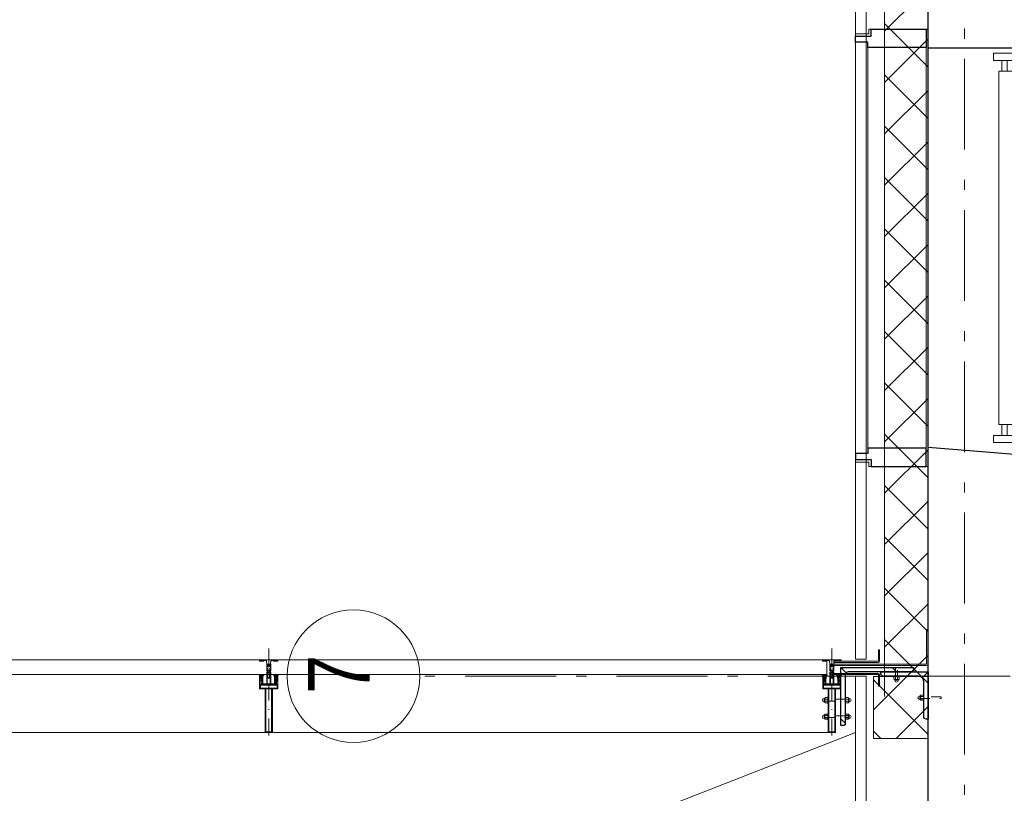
# Model space of a CAD drawing. Header units: millimetres. Extents: x 274611 to 749520, y 175257 to 298905.
# Tile 118 of 251: x 554421 to 557131, y 226490 to 228621. Entities that reach past the tile are written whole.
import ezdxf

# ---------------------------------------------------------------- set-up
doc = ezdxf.new("R2010")
doc.units = ezdxf.units.MM
doc.header["$LTSCALE"] = 400
for name, pattern in [('STYLE_06', [1.041641, 0.625, -0.208282, 0.069427, -0.138931]), ('STYLE_15', [0.240945, 0.11811, -0.059055, 0.004724, -0.059055]), ('STYLE_16', [0.177165, 0.11811, -0.059055]), ('STYLE_21', [0.138889, 0.069444, -0.069444])]:
    doc.linetypes.add(name, pattern=pattern)
for name, color, linetype, lineweight in [('Binnenkozijnen', 140, 'Continuous', 15), ('Buitenkozijnen', 140, 'Continuous', 15), ('mat-beton (ihwg)', 5, 'Continuous', 25), ('mat-isolatie', 140, 'Continuous', 15), ('mat-kalkzandsteen', 5, 'Continuous', 25), ('mat-multiplex-hor', 140, 'Continuous', 15), ('mat-staal', 5, 'Continuous', 25), ('None', 7, 'Continuous', 9)]:
    doc.layers.add(name, color=color, linetype=linetype, lineweight=lineweight)
doc.styles.add('Arial Narrow', font='ARIALN.TTF', dxfattribs={"height": 222.25})

# ---------------------------------------------------------------- blocks, each defined once
blk = doc.blocks.new('*X370')
at = {"layer": 'None', "lineweight": 5}
for p, q in [((37321.1, 10026.8), (37441.1, 10146.8)), ((37321.1, 9885.4), (37441.1, 10005.4)), ((37321.1, 9743.9), (37441.1, 9863.9)), ((37321.1, 9602.5), (37441.1, 9722.5)), ((37321.1, 9461.1), (37441.1, 9581.1)), ((37321.1, 9319.7), (37441.1, 9439.7)), ((37321.1, 9178.3), (37441.1, 9298.3)), ((37321.1, 9036.8), (37441.1, 9156.8)), ((37321.1, 8895.4), (37441.1, 9015.4)), ((37321.1, 8754), (37441.1, 8874)), ((37321.1, 8612.6), (37441.1, 8732.6)), ((37321.1, 8471.1), (37441.1, 8591.1)), ((37321.1, 8329.7), (37441.1, 8449.7)), ((37324.6, 8191.8), (37441.1, 8308.3)), ((37401.7, 8127.5), (37441.1, 8166.9))]:
    blk.add_line(p, q, dxfattribs=at)
at = {"layer": 'None', "lineweight": 13}
for p, q in [((37321.1, 10047.8), (37441.1, 9927.8)), ((37321.1, 9906.4), (37441.1, 9786.4)), ((37321.1, 9765), (37441.1, 9645)), ((37321.1, 9623.6), (37441.1, 9503.6)), ((37321.1, 9482.2), (37441.1, 9362.2)), ((37321.1, 9340.8), (37441.1, 9220.8)), ((37321.1, 9199.4), (37441.1, 9079.4)), ((37321.1, 9058), (37441.1, 8938)), ((37321.1, 8916.6), (37441.1, 8796.6)), ((37321.1, 8775.2), (37441.1, 8655.2)), ((37321.1, 8633.8), (37441.1, 8513.8)), ((37321.1, 8492.4), (37441.1, 8372.4)), ((37321.1, 8351), (37441.1, 8231)), ((37321.1, 8209.6), (37411.2, 8119.6))]:
    blk.add_line(p, q, dxfattribs=at)
blk = doc.blocks.new('*X371')
at = {"layer": 'None', "lineweight": 5}
for p, q in [((37290.7, 8157.9), (37382.5, 8249.7)), ((37353, 8078.8), (37441.1, 8166.8))]:
    blk.add_line(p, q, dxfattribs=at)
at = {"layer": 'None', "lineweight": 13}
for p, q in [((37290.7, 8240.1), (37441.1, 8089.7)), ((37422.5, 8249.7), (37441.1, 8231.1)), ((37290.7, 8098.7), (37310.6, 8078.8))]:
    blk.add_line(p, q, dxfattribs=at)
blk = doc.blocks.new('1200 pui trappenhuis recht')
at = {"layer": 'Buitenkozijnen', "color": 92, "linetype": 'Continuous', "lineweight": 25}
for p, q in [((77.7, 450), (77.7, 200)), ((1197.7, 450), (1177.7, 200))]:
    blk.add_line(p, q, dxfattribs=at)
at = {"layer": 'Buitenkozijnen', "color": 43, "linetype": 'Continuous', "lineweight": 9}
blk.add_lwpolyline([(1217.7, 37), (1217.7, 0), (37.7, 0), (37.7, 37), (25.7, 37), (25.7, 200), (77.7, 200), (77.7, 450), (1197.7, 450), (1177.7, 200), (1229.7, 200), (1229.7, 37)], close=True, dxfattribs=at)
at = {"layer": 'mat-beton (ihwg)', "color": 8, "lineweight": 5}
for p, q in [((77.7, 440), (1196.9, 440)), ((77.7, 200), (1177.7, 200))]:
    blk.add_line(p, q, dxfattribs=at)
at = {"layer": 'None', "color": 8, "linetype": 'Continuous', "lineweight": 5}
blk.add_line((75.7, 195), (1179.7, 195), dxfattribs=at)
at = {"layer": 'None', "color": 43, "linetype": 'Continuous', "lineweight": 9}
for points in [[(111.3, 440), (91.3, 440), (91.3, 380), (111.3, 380)], [(1114.1, 440), (1114.1, 395), (141.3, 395), (141.3, 440)], [(1144.1, 440), (1164.1, 440), (1164.1, 380), (1144.1, 380)]]:
    blk.add_lwpolyline(points, close=True, dxfattribs=at)
at = {"layer": 'None', "color": 8, "linetype": 'Continuous', "lineweight": 5}
for points in [[(111.3, 417.5), (141.3, 417.5), (141.3, 402.8), (111.3, 402.8)], [(1144.1, 417.5), (1114.1, 417.5), (1114.1, 402.8), (1144.1, 402.8)]]:
    blk.add_lwpolyline(points, close=True, dxfattribs=at)
at = {"layer": 'None', "color": 92, "linetype": 'Continuous', "lineweight": 25}
for points in [[(25.7, 195), (75.7, 195), (75.7, 34), (61, 34), (61, 0), (44.6, 0), (44.6, 43.5), (25.7, 43.5)], [(1229.7, 195), (1179.7, 195), (1179.7, 34), (1194.3, 34), (1194.3, 0), (1210.8, 0), (1210.8, 43.5), (1229.7, 43.5)]]:
    blk.add_lwpolyline(points, close=True, dxfattribs=at)
at = {"layer": 'None', "color": 140, "linetype": 'Continuous', "lineweight": 15}
blk.add_lwpolyline([(61, 34), (1194.3, 34), (1194.3, 0), (61, 0)], close=True, dxfattribs=at)
blk = doc.blocks.new('*U96')
at = {"layer": 'None', "color": 8, "lineweight": 5, "flags": 128}
for points in [[(-5, -154.3), (-5, -154.3, 0.414214), (-5.5, -154.8), (-5.5, -172.5), (-5.5, -172.5, 0.414214), (-5, -173), (-4, -173), (-4, -173, 0.414214), (-3.5, -172.5), (-3.5, -172.5, 0.414214), (-4, -172), (-4.5, -172), (-4.5, -168.8), (-4.5, -168.8, -0.414214), (-4, -168.3), (-2.7, -168.3), (-2.7, -168.3, 0.221695), (-1.9, -167.9), (-0.8, -166.5), (-0.8, -166.5, -0.466308), (0.8, -166.5), (2, -167.9), (2, -167.9, 0.221695), (2.7, -168.3), (4, -168.3), (4, -168.3, -0.414214), (4.5, -168.8), (4.5, -172), (4, -172), (4, -172, 0.414214), (3.5, -172.5), (3.5, -172.5, 0.414214), (4, -173), (5, -173), (5, -173, 0.414214), (5.5, -172.5), (5.5, -154.8), (5.5, -154.8, 0.414214), (5, -154.3), (4.7, -154.3), (4.7, -155), (4.7, -155, -0.414214), (4.4, -155.3), (4.1, -155.3), (4.1, -155.3, -0.414214), (3.3, -154.5), (3.3, -150.6), (3.3, -150.6, -0.414214), (4.1, -149.8), (4.4, -149.8), (4.4, -149.8, -0.414214), (4.7, -150.1), (4.7, -150.8), (5, -150.8), (5, -150.8, 0.414214), (5.5, -150.3), (5.5, -137.6), (5.5, -137.6, 0.351868), (5.3, -137.3), (5.3, -137.3, 0.351868), (4.9, -137.5), (4.1, -139.2), (4.1, -139.2, 0.314902), (4.2, -139.4), (4.5, -139.7), (4.5, -139.7, -0.198912), (4.5, -139.9), (4.5, -140.1), (4.5, -140.1, -0.198912), (4.5, -140.3), (4.2, -140.6), (4.2, -140.6, 0.414214), (4.2, -140.8), (4.5, -141.1), (4.5, -141.1, -0.198912), (4.5, -141.3), (4.5, -141.5), (4.5, -141.5, -0.198912), (4.5, -141.7), (4.2, -142), (4.2, -142, 0.414214), (4.2, -142.2), (4.5, -142.5), (4.5, -142.5, -0.198912), (4.5, -142.7), (4.5, -143.2), (4.5, -143.2, -0.087489), (4.5, -143.3), (4.2, -144.1), (4.2, -148.5), (4.2, -148.5, -0.414214), (3.9, -148.8), (-3.9, -148.8), (-3.9, -148.8, -0.414214), (-4.2, -148.5), (-4.2, -144.1), (-4.5, -143.3), (-4.5, -143.3, -0.087489), (-4.5, -143.2), (-4.5, -142.7), (-4.5, -142.7, -0.198912), (-4.4, -142.5), (-4.1, -142.2), (-4.1, -142.2, 0.414214), (-4.1, -142), (-4.4, -141.7), (-4.4, -141.7, -0.198912), (-4.5, -141.5), (-4.5, -141.3), (-4.5, -141.3, -0.198912), (-4.4, -141.1), (-4.1, -140.8), (-4.1, -140.8, 0.414214), (-4.1, -140.6), (-4.4, -140.3), (-4.4, -140.3, -0.198912), (-4.5, -140.1), (-4.5, -139.9), (-4.5, -139.9, -0.198912), (-4.4, -139.7), (-4.1, -139.4), (-4.1, -139.4, 0.314902), (-4.1, -139.2), (-4.9, -137.5), (-4.9, -137.5, 0.351868), (-5.3, -137.3), (-5.3, -137.3, 0.351868), (-5.5, -137.6), (-5.5, -150.3), (-5.5, -150.3, 0.414214), (-5, -150.8), (-4.7, -150.8), (-4.7, -150.1), (-4.7, -150.1, -0.414214), (-4.4, -149.8), (-4.1, -149.8), (-4.1, -149.8, -0.414214), (-3.3, -150.6), (-3.3, -154.5), (-3.3, -154.5, -0.414214), (-4.1, -155.3), (-4.4, -155.3), (-4.4, -155.3, -0.414214), (-4.7, -155), (-4.7, -154.3)], [(-4.5, -161.7, -0.414214), (-4, -161.2), (-2.7, -161.2), (-2.7, -161.2, 0.414214), (-2.5, -161), (-2.5, -160.4), (-2.5, -160.4, 0.414214), (-2.7, -160.2), (-4, -160.2), (-4, -160.2, -0.414214), (-4.5, -159.7), (-4.5, -156.8), (-4.5, -156.8, -0.414214), (-4, -156.3), (4, -156.3), (4, -156.3, -0.414214), (4.5, -156.8), (4.5, -159.7), (4.5, -159.7, -0.414214), (4, -160.2), (2.7, -160.2), (2.7, -160.2, 0.414214), (2.5, -160.4), (2.5, -161), (2.5, -161, 0.414214), (2.7, -161.2), (4, -161.2), (4, -161.2, -0.414214), (4.5, -161.7), (4.5, -166.8), (4.5, -166.8, -0.414214), (4, -167.3), (3, -167.3), (3, -167.3, -0.221695), (2.6, -167.1), (1.5, -165.9), (1.5, -165.9, 0.466308), (-1.5, -165.9), (-2.6, -167.1), (-2.6, -167.1, -0.221695), (-2.9, -167.3), (-4, -167.3), (-4, -167.3, -0.414214), (-4.5, -166.8), (-4.5, -161.7)], [(-1.8, -149.8, 0.414214), (-2.3, -150.3), (-2.3, -155.1), (-2.3, -155.1, 0.414214), (-2.1, -155.3), (2.1, -155.3), (2.1, -155.3, 0.414214), (2.3, -155.1), (2.3, -150.3), (2.3, -150.3, 0.414214), (1.8, -149.8), (-1.8, -149.8)]]:
    blk.add_lwpolyline(points, format="xyb", close=True, dxfattribs=at)
blk = doc.blocks.new('*U97')
at = {"layer": 'None', "color": 8, "lineweight": 5, "flags": 128}
for points in [[(-13.5, -182.8), (-13.5, -181.9), (-14.5, -181.1), (-14.5, -181.1, 0.36397), (-14.9, -181.1), (-14.9, -181.1), (-15.4, -181.5), (-15.4, -181.5, -0.36397), (-15.8, -181.5), (-15.8, -181.5), (-16.3, -181.1), (-16.3, -181.1, 0.36397), (-16.7, -181.1), (-16.7, -181.1), (-17.2, -181.5), (-17.2, -181.5, -0.36397), (-17.6, -181.5), (-17.6, -181.5), (-18.1, -181.1), (-18.1, -181.1, 0.36397), (-18.5, -181.1), (-18.5, -181.1), (-19, -181.5), (-19, -181.5, -0.36397), (-19.4, -181.5), (-19.4, -181.5), (-19.9, -181.1), (-19.9, -181.1, 0.36397), (-20.3, -181.1), (-20.3, -181.1), (-20.8, -181.5), (-20.8, -181.5, -0.36397), (-21.2, -181.5), (-21.2, -181.5), (-21.7, -181.1), (-21.7, -181.1, 0.36397), (-22.1, -181.1), (-22.1, -181.1), (-22.4, -181.3), (-23.2, -181.3), (-23.5, -181.1), (-23.5, -181.1, 0.36397), (-23.9, -181.1), (-23.9, -181.1), (-24.2, -181.3), (-24.5, -181.3), (-24.5, -181.3, -0.267949), (-24.8, -181.2), (-24.8, -181.2), (-24.9, -180.9), (-24.9, -180.9, 0.339454), (-25.3, -180.7), (-25.3, -180.7, 0.339454), (-25.5, -181), (-25.5, -181), (-25.5, -184.4), (-25.5, -184.4, 0.414214), (-25.2, -184.7), (-25.2, -184.7), (-24.3, -184.7), (-24.3, -184.7, 0.414214), (-24, -184.4), (-24, -184.4), (-24, -182.7), (-24, -182.7, 0.236068), (-24.1, -182.5), (-24.1, -182.5), (-24.1, -182.5, -0.548276), (-24, -182.2), (-24, -182.2, -0.548276), (-23.8, -182.4), (-23.8, -182.4), (-23.8, -182.4, 0.250388), (-23.6, -182.3), (-23.6, -182.3), (-22.8, -182.3), (-22.8, -182.3, -0.414214), (-22.5, -182.6), (-22.5, -182.6), (-22.5, -183.3), (-22.5, -183.3, 0.414214), (-22.2, -183.6), (-22.2, -183.6), (-22, -183.6), (-22, -183.6, 0.131652), (-21.8, -183.5), (-21.8, -183.5), (-20.5, -182.8), (-13.5, -182.8)], [(-6, -180.7), (-6, -180.7, -0.388879), (-8.7, -183.2), (-8.7, -183.2), (-20.4, -183.2), (-21.6, -183.9), (-22.9, -183.9), (-22.9, -182.7), (-23.8, -182.7), (-23.8, -184.8), (23.8, -184.8), (23.8, -182.7), (22.9, -182.7), (22.9, -183.9), (21.7, -183.9), (20.4, -183.2), (8.7, -183.2), (8.7, -183.2, -0.388879), (6, -180.7), (6, -180.7), (5.3, -173.2), (2.5, -173.2), (2.5, -171.2), (-2.5, -171.2), (-2.5, -173.2), (-5.3, -173.2), (-6, -180.7)], [(13.5, -182.8), (13.5, -181.9), (14.5, -181.1), (14.5, -181.1, -0.36397), (14.9, -181.1), (14.9, -181.1), (15.4, -181.5), (15.4, -181.5, 0.36397), (15.8, -181.5), (15.8, -181.5), (16.3, -181.1), (16.3, -181.1, -0.36397), (16.7, -181.1), (16.7, -181.1), (17.2, -181.5), (17.2, -181.5, 0.36397), (17.6, -181.5), (17.6, -181.5), (18.1, -181.1), (18.1, -181.1, -0.36397), (18.5, -181.1), (18.5, -181.1), (19, -181.5), (19, -181.5, 0.36397), (19.4, -181.5), (19.4, -181.5), (19.9, -181.1), (19.9, -181.1, -0.36397), (20.3, -181.1), (20.3, -181.1), (20.8, -181.5), (20.8, -181.5, 0.36397), (21.2, -181.5), (21.2, -181.5), (21.7, -181.1), (21.7, -181.1, -0.36397), (22.1, -181.1), (22.1, -181.1), (22.4, -181.3), (23.2, -181.3), (23.5, -181.1), (23.5, -181.1, -0.36397), (23.9, -181.1), (23.9, -181.1), (24.2, -181.3), (24.5, -181.3), (24.5, -181.3, 0.267949), (24.8, -181.2), (24.8, -181.2), (25, -180.9), (25, -180.9, -0.339454), (25.3, -180.7), (25.3, -180.7, -0.339454), (25.5, -181), (25.5, -181), (25.5, -184.4), (25.5, -184.4, -0.414214), (25.2, -184.7), (25.2, -184.7), (24.3, -184.7), (24.3, -184.7, -0.414214), (24, -184.4), (24, -184.4), (24, -182.7), (24, -182.7, -0.236068), (24.1, -182.5), (24.1, -182.5), (24.1, -182.5, 0.548276), (24.1, -182.2), (24.1, -182.2, 0.548276), (23.9, -182.4), (23.9, -182.4), (23.9, -182.4, -0.250388), (23.6, -182.3), (23.6, -182.3), (22.8, -182.3), (22.8, -182.3, 0.414214), (22.5, -182.6), (22.5, -182.6), (22.5, -183.3), (22.5, -183.3, -0.414214), (22.2, -183.6), (22.2, -183.6), (22, -183.6), (22, -183.6, -0.131652), (21.8, -183.5), (21.8, -183.5), (20.5, -182.8), (13.5, -182.8)]]:
    blk.add_lwpolyline(points, format="xyb", close=True, dxfattribs=at)
blk = doc.blocks.new('verticale stijl 150x50 UV')
at = {"layer": 'None', "color": 8, "linetype": 'STYLE_15', "lineweight": 5}
blk.add_line((0, -216), (0, 35), dxfattribs=at)
at = {"layer": 'None', "color": 8, "lineweight": 5}
for p, q in [((-24.8, -133.4), (-24.8, -133.4)), ((-24.8, -134.2), (-24.8, -134.2)), ((-24.8, -135), (-24.8, -135)), ((-24, -133), (-24, -133)), ((-24, -133.8), (-24, -133.8)), ((-24, -134.6), (-24, -134.6)), ((-24, -135.4), (-24, -135.4)), ((-23.2, -133.4), (-23.2, -133.4)), ((-23.2, -134.2), (-23.2, -134.2)), ((-23.2, -135), (-23.2, -135)), ((-22.4, -133), (-22.4, -133)), ((-22.4, -133.8), (-22.4, -133.8)), ((-22.4, -134.6), (-22.4, -134.6)), ((-21.6, -126.9), (-21.6, -126.9)), ((-21.6, -127.7), (-21.6, -127.7)), ((-21.6, -128.5), (-21.6, -128.5)), ((-21.6, -129.3), (-21.6, -129.3)), ((-21.6, -130.1), (-21.6, -130.1)), ((-21.6, -130.9), (-21.6, -130.9)), ((-21.6, -131.8), (-21.6, -131.8)), ((-21.6, -132.6), (-21.6, -132.6)), ((-21.6, -133.4), (-21.6, -133.4)), ((-21.6, -134.2), (-21.6, -134.2)), ((-21.6, -135), (-21.6, -135)), ((-20.7, -126.5), (-20.7, -126.5)), ((-20.7, -128.9), (-20.7, -128.9)), ((-20.7, -129.7), (-20.7, -129.7)), ((-20.7, -130.5), (-20.7, -130.5)), ((-20.7, -131.4), (-20.7, -131.4)), ((-20.7, -132.2), (-20.7, -132.2)), ((-20.7, -133), (-20.7, -133)), ((-20.7, -133.8), (-20.7, -133.8)), ((-20.7, -134.6), (-20.7, -134.6)), ((-20.7, -135.4), (-20.7, -135.4)), ((-19.9, -126.1), (-19.9, -126.1)), ((-19.9, -130.1), (-19.9, -130.1)), ((-19.9, -130.9), (-19.9, -130.9)), ((-19.9, -131.8), (-19.9, -131.8)), ((-19.9, -132.6), (-19.9, -132.6)), ((-19.9, -133.4), (-19.9, -133.4)), ((-19.9, -134.2), (-19.9, -134.2)), ((-19.9, -135), (-19.9, -135)), ((-19.1, -126.5), (-19.1, -126.5)), ((-19.1, -127.3), (-19.1, -127.3)), ((-19.1, -128.9), (-19.1, -128.9)), ((-19.1, -129.7), (-19.1, -129.7)), ((-19.1, -130.5), (-19.1, -130.5)), ((-19.1, -131.4), (-19.1, -131.4)), ((-19.1, -132.2), (-19.1, -132.2)), ((-19.1, -133), (-19.1, -133)), ((-19.1, -133.8), (-19.1, -133.8)), ((-19.1, -134.6), (-19.1, -134.6)), ((-18.3, -127.7), (-18.3, -127.7)), ((-18.3, -128.5), (-18.3, -128.5)), ((-18.3, -129.3), (-18.3, -129.3)), ((-18.3, -133.4), (-18.3, -133.4)), ((-18.3, -134.2), (-18.3, -134.2)), ((-18.3, -135), (-18.3, -135)), ((-17.5, -133), (-17.5, -133)), ((-17.5, -133.8), (-17.5, -133.8)), ((-17.5, -134.6), (-17.5, -134.6)), ((-17.5, -135.4), (-17.5, -135.4)), ((-16.7, -133.4), (-16.7, -133.4)), ((-16.7, -134.2), (-16.7, -134.2)), ((-16.7, -135), (-16.7, -135)), ((-25.6, -142.7), (-25.6, -142.7)), ((-25.6, -144.4), (-25.6, -144.4)), ((-24.8, -135.8), (-24.8, -135.8)), ((-24.8, -136.6), (-24.8, -136.6)), ((-24.8, -137.4), (-24.8, -137.4)), ((-24.8, -138.3), (-24.8, -138.3)), ((-24.8, -139.1), (-24.8, -139.1)), ((-24.8, -139.9), (-24.8, -139.9)), ((-24.8, -140.7), (-24.8, -140.7)), ((-24.8, -141.5), (-24.8, -141.5)), ((-24.8, -142.3), (-24.8, -142.3)), ((-24.8, -143.1), (-24.8, -143.1)), ((-24.8, -144.8), (-24.8, -144.8)), ((-24, -136.2), (-24, -136.2)), ((-24, -137), (-24, -137)), ((-24, -137.9), (-24, -137.9)), ((-24, -138.7), (-24, -138.7)), ((-24, -139.5), (-24, -139.5)), ((-24, -140.3), (-24, -140.3)), ((-24, -141.1), (-24, -141.1)), ((-24, -141.9), (-24, -141.9)), ((-24, -142.7), (-24, -142.7)), ((-24, -144.4), (-24, -144.4)), ((-23.2, -135.8), (-23.2, -135.8)), ((-23.2, -136.6), (-23.2, -136.6)), ((-23.2, -137.4), (-23.2, -137.4)), ((-23.2, -138.3), (-23.2, -138.3)), ((-23.2, -139.1), (-23.2, -139.1)), ((-23.2, -139.9), (-23.2, -139.9)), ((-23.2, -140.7), (-23.2, -140.7)), ((-23.2, -141.5), (-23.2, -141.5)), ((-23.2, -144.8), (-23.2, -144.8)), ((-22.4, -140.3), (-22.4, -140.3)), ((-22.4, -141.1), (-22.4, -141.1)), ((-22.4, -144.4), (-22.4, -144.4)), ((-21.6, -139.9), (-21.6, -139.9)), ((-21.6, -140.7), (-21.6, -140.7)), ((-21.6, -141.5), (-21.6, -141.5)), ((-21.6, -144.8), (-21.6, -144.8)), ((-20.7, -136.2), (-20.7, -136.2)), ((-20.7, -137), (-20.7, -137)), ((-20.7, -137.9), (-20.7, -137.9)), ((-20.7, -138.7), (-20.7, -138.7)), ((-20.7, -139.5), (-20.7, -139.5)), ((-20.7, -140.3), (-20.7, -140.3)), ((-20.7, -141.1), (-20.7, -141.1)), ((-20.7, -144.4), (-20.7, -144.4)), ((-19.9, -135.8), (-19.9, -135.8)), ((-19.9, -136.6), (-19.9, -136.6)), ((-19.9, -137.4), (-19.9, -137.4)), ((-19.9, -138.3), (-19.9, -138.3)), ((-19.9, -139.1), (-19.9, -139.1)), ((-19.9, -139.9), (-19.9, -139.9)), ((-19.9, -140.7), (-19.9, -140.7)), ((-19.9, -141.5), (-19.9, -141.5)), ((-19.9, -142.3), (-19.9, -142.3)), ((-19.9, -143.1), (-19.9, -143.1)), ((-19.9, -143.9), (-19.9, -143.9)), ((-19.1, -140.3), (-19.1, -140.3)), ((-19.1, -141.1), (-19.1, -141.1)), ((-19.1, -141.9), (-19.1, -141.9)), ((-18.3, -139.9), (-18.3, -139.9)), ((-18.3, -140.7), (-18.3, -140.7)), ((-18.3, -141.5), (-18.3, -141.5)), ((-18.3, -142.3), (-18.3, -142.3)), ((-17.5, -136.2), (-17.5, -136.2)), ((-17.5, -137), (-17.5, -137)), ((-17.5, -137.9), (-17.5, -137.9)), ((-17.5, -138.7), (-17.5, -138.7)), ((-17.5, -139.5), (-17.5, -139.5)), ((-17.5, -140.3), (-17.5, -140.3)), ((-17.5, -141.1), (-17.5, -141.1)), ((-17.5, -141.9), (-17.5, -141.9)), ((-17.5, -142.7), (-17.5, -142.7)), ((-16.7, -135.8), (-16.7, -135.8)), ((-16.7, -136.6), (-16.7, -136.6)), ((-16.7, -137.4), (-16.7, -137.4)), ((-16.7, -138.3), (-16.7, -138.3)), ((-16.7, -139.1), (-16.7, -139.1)), ((-16.7, -139.9), (-16.7, -139.9)), ((-16.7, -140.7), (-16.7, -140.7)), ((-16.7, -141.5), (-16.7, -141.5)), ((-16.7, -142.3), (-16.7, -142.3)), ((-16.7, -143.1), (-16.7, -143.1)), ((-15.9, -141.1), (-15.9, -141.1)), ((-15.9, -141.9), (-15.9, -141.9)), ((-15.9, -142.7), (-15.9, -142.7)), ((-15.9, -144.4), (-15.9, -144.4)), ((-15.1, -142.3), (-15.1, -142.3)), ((-15.1, -143.1), (-15.1, -143.1)), ((-15.1, -143.9), (-15.1, -143.9)), ((-15.1, -144.8), (-15.1, -144.8)), ((-14.2, -141.9), (-14.2, -141.9)), ((-14.2, -142.7), (-14.2, -142.7)), ((-14.2, -143.5), (-14.2, -143.5)), ((-14.2, -144.4), (-14.2, -144.4)), ((-13.4, -143.1), (-13.4, -143.1)), ((-13.4, -143.9), (-13.4, -143.9))]:
    blk.add_line(p, q, dxfattribs=at)
at = {"layer": 'None', "color": 8, "linetype": 'STYLE_16', "lineweight": 5}
for p, q in [((-2.2, -155.1), (0, -154.5)), ((-2.2, -156.7), (-2.2, -155.1)), ((-1.5, -156.9), (-1.5, -155)), ((-1, -157), (-1, -155.1)), ((2.3, -155.1), (0, -154.5)), ((1, -157), (1, -155.1)), ((1.5, -156.9), (1.5, -155)), ((2.3, -156.7), (2.3, -155.1))]:
    blk.add_line(p, q, dxfattribs=at)
at = {"layer": 'None', "color": 8, "linetype": 'Continuous', "lineweight": 5, "flags": 128}
for points in [[(-10, 15.4), (10, 15.4), (10, -104.8), (25, -104.8), (25, -116.8), (-25, -116.8), (-25, -104.8), (-10, -104.8)], [(-8, 13.4), (-8, -104.8), (8, -104.8), (8, 13.4)], [(8, -106.8), (-8, -106.8), (-23, -106.8), (-23, -114.8), (23, -114.8), (23, -106.8)]]:
    blk.add_lwpolyline(points, close=True, dxfattribs=at)
at = {"layer": 'None', "color": 8, "lineweight": 5, "flags": 128}
for points in [[(-14.8, -144.8), (-14.8, -144.8, 0.390793), (-13.2, -143.5), (-13.2, -143.5, 0.390793), (-14.4, -141.8), (-14.4, -141.8, -0.352623), (-16, -139.9), (-16, -133.1), (-16, -133.1, 0.414214), (-16.3, -132.8), (-17.6, -132.8), (-18.1, -133), (-18.1, -133, -0.520293), (-18.3, -132.8), (-18.3, -130.1), (-18.2, -130), (-18.2, -128), (-18.2, -128, -0.577863), (-18.1, -127.7), (-18, -127.7), (-18, -127.7, 0.366605), (-17.7, -127.5), (-17.7, -127.5, 0.366605), (-17.9, -127.1), (-17.9, -127.1, -0.130834), (-19.2, -126.1), (-19.2, -126.1, 0.439074), (-20.7, -126.1), (-20.7, -126.1, -0.133252), (-22, -127.1), (-22, -127.1, 0.366605), (-22.2, -127.5), (-22.2, -127.5, 0.366605), (-21.9, -127.7), (-21.8, -127.7), (-21.8, -127.7, -0.577455), (-21.8, -128), (-21.8, -130), (-21.6, -130.1), (-21.6, -132.8), (-21.6, -132.8, -0.52048), (-21.9, -133), (-22.4, -132.8), (-24.7, -132.8), (-24.7, -132.8, 0.414214), (-25, -133.1), (-25, -140.9), (-25, -140.9, -0.255976), (-25.9, -142.6), (-25.9, -142.6, 0.749676), (-25.3, -144.8), (-21.2, -144.8), (-21.2, -144.8, 0.414214), (-19.2, -142.8), (-19.2, -142.8, -0.402808), (-18.7, -142.3), (-18.7, -142.3, -0.402808), (-18.2, -142.8), (-18.2, -142.8, 0.233259), (-18, -143.1), (-14.6, -143.6), (-14.6, -143.6, -0.419014), (-14.5, -143.7), (-14.5, -143.7, -0.419014), (-14.6, -143.8), (-16, -143.8), (-16, -143.8, 0.414214), (-16.5, -144.3), (-16.5, -144.3, 0.414214), (-16, -144.8)], [(25, -132.6), (25, -116.8), (23.1, -116.8), (-23.1, -116.8), (-25, -116.8), (-25, -132.6), (-22.1, -132.6), (-22.1, -128), (-22.6, -128), (-22.6, -126.6), (-22.1, -126.6), (-22.1, -124.7), (-21.9, -124.5), (-21.9, -120.3), (-21.9, -120.3, -0.414214), (-20.2, -118.6), (-20.1, -118.6), (-20.1, -118.6, -0.414214), (-18.4, -120.3), (-18.4, -124.5), (-18.2, -124.7), (-18.2, -126.6), (-17.7, -126.6), (-17.7, -128), (-18.2, -128), (-18.2, -132.6), (-16.3, -132.6), (-16.3, -119.8), (-16.3, -119.8, -0.414214), (-15.1, -118.6), (-15.1, -118.6), (-6.5, -118.6), (-6.5, -118.6, -0.414214), (-5.3, -119.8), (-5.3, -136.8), (-3.9, -136.8), (-3.9, -139.6), (-4.3, -140), (-3.9, -140.4), (-3.9, -141), (-4.3, -141.4), (-3.9, -141.8), (-3.9, -142.4), (-4.3, -142.8), (-3.9, -143.8), (-3.9, -148.6), (-2.2, -148.6), (-2.2, -137.8), (-2.2, -137.8, -0.414214), (0, -135.6), (0, -135.6), (0, -135.6, -0.414214), (2.2, -137.8), (2.2, -148.6), (3.9, -148.6), (3.9, -143.8), (4.3, -142.8), (3.9, -142.4), (3.9, -141.8), (4.3, -141.4), (3.9, -141), (3.9, -140.4), (4.3, -140), (3.9, -139.6), (3.9, -136.8), (5.4, -136.8), (5.4, -119.8), (5.4, -119.8, -0.414214), (6.6, -118.6), (6.6, -118.6), (15.1, -118.6), (15.1, -118.6, -0.414214), (16.3, -119.8), (16.3, -132.6), (18.2, -132.6), (18.2, -128), (17.7, -128), (17.7, -126.6), (18.2, -126.6), (18.2, -124.7), (18.5, -124.5), (18.5, -120.3), (18.5, -120.3, -0.414214), (20.2, -118.6), (20.2, -118.6), (20.2, -118.6, -0.414214), (21.9, -120.3), (21.9, -124.5), (22.1, -124.7), (22.1, -126.6), (22.6, -126.6), (22.6, -128), (22.1, -128), (22.1, -132.6)], [(-23, -135.9), (-23, -135.9, -0.414214), (-22.1, -135), (-22.1, -135, -0.414214), (-21.3, -135.9), (-21.3, -138.8), (-21.3, -138.8, -0.414214), (-22.1, -139.6), (-22.1, -139.6, -0.414214), (-23, -138.8)], [(-21, -127.8, -0.29188), (-20.8, -127.3), (-20.3, -126.9), (-20.3, -126.9, -0.344328), (-19.7, -126.9), (-19.2, -127.3), (-19.2, -127.3, -0.29188), (-19, -127.8), (-19.4, -129.5), (-19.4, -129.5, -0.348796), (-20, -130), (-20, -130, -0.348796), (-20.6, -129.5), (-21, -127.8)], [(-18.8, -139.6, -0.414214), (-19.7, -138.8), (-19.7, -135.9), (-19.7, -135.9, -0.414214), (-18.8, -135), (-18.8, -135, -0.414214), (-18, -135.9), (-18, -138.8), (-18, -138.8, -0.414214), (-18.8, -139.6)], [(14.8, -144.8), (14.8, -144.8, -0.390793), (13.3, -143.5), (13.3, -143.5, -0.390793), (14.4, -141.8), (14.4, -141.8, 0.352623), (16, -139.9), (16, -133.1), (16, -133.1, -0.414214), (16.3, -132.8), (17.6, -132.8), (18.1, -133), (18.1, -133, 0.520293), (18.4, -132.8), (18.4, -130.1), (18.2, -130), (18.2, -128), (18.2, -128, 0.577863), (18.2, -127.7), (18.1, -127.7), (18.1, -127.7, -0.366605), (17.8, -127.5), (17.8, -127.5, -0.366605), (18, -127.1), (18, -127.1, 0.130834), (19.3, -126.1), (19.3, -126.1, -0.439074), (20.7, -126.1), (20.7, -126.1, 0.133252), (22.1, -127.1), (22.1, -127.1, -0.366605), (22.3, -127.5), (22.3, -127.5, -0.366605), (22, -127.7), (21.9, -127.7), (21.9, -127.7, 0.577455), (21.8, -128), (21.8, -130), (21.7, -130.1), (21.7, -132.8), (21.7, -132.8, 0.52048), (21.9, -133), (22.4, -132.8), (24.7, -132.8), (24.7, -132.8, -0.414214), (25, -133.1), (25, -140.9), (25, -140.9, 0.255976), (25.9, -142.6), (25.9, -142.6, -0.749676), (25.3, -144.8), (21.2, -144.8), (21.2, -144.8, -0.414214), (19.2, -142.8), (19.2, -142.8, 0.402808), (18.7, -142.3), (18.7, -142.3, 0.402808), (18.2, -142.8), (18.2, -142.8, -0.233259), (18, -143.1), (14.6, -143.6), (14.6, -143.6, 0.419014), (14.5, -143.7), (14.5, -143.7, 0.419014), (14.6, -143.8), (16, -143.8), (16, -143.8, -0.414214), (16.5, -144.3), (16.5, -144.3, -0.414214), (16, -144.8)], [(18.9, -139.6, 0.414214), (19.7, -138.8), (19.7, -135.9), (19.7, -135.9, 0.414214), (18.9, -135), (18.9, -135, 0.414214), (18, -135.9), (18, -138.8), (18, -138.8, 0.414214), (18.9, -139.6)], [(21, -127.8, 0.29188), (20.8, -127.3), (20.3, -126.9), (20.3, -126.9, 0.344328), (19.7, -126.9), (19.2, -127.3), (19.2, -127.3, 0.29188), (19, -127.8), (19.4, -129.5), (19.4, -129.5, 0.348796), (20, -130), (20, -130, 0.348796), (20.6, -129.5), (21, -127.8)], [(23, -135.9), (23, -135.9, 0.414214), (22.2, -135), (22.2, -135, 0.414214), (21.3, -135.9), (21.3, -138.8), (21.3, -138.8, 0.414214), (22.2, -139.6), (22.2, -139.6, 0.414214), (23, -138.8)], [(-23.2, -141.6), (-23.2, -141.6, 0.418874), (-23.7, -142.1), (-23.7, -142.1, -0.396568), (-25.3, -143.4), (-25.3, -143.4, 0.437017), (-25.7, -143.7), (-25.7, -143.7, 0.437017), (-25.4, -144), (-21.9, -144), (-21.9, -144, 0.263556), (-20.2, -143), (-20.2, -143, 0.552342), (-20.8, -141.8)], [(0, -157.1), (0, -157.1, -0.163834), (-4.3, -155.6), (-4.3, -155.6), (-4.3, -155.6, -0.234469), (-4.7, -154.8), (-4.7, -154.8), (-4.7, -153.6), (4.8, -153.6), (4.8, -154.8), (4.8, -154.8, -0.234469), (4.4, -155.6), (4.4, -155.6), (4.4, -155.6, -0.163834), (0, -157.1), (0, -157.1)], [(23.2, -141.6), (23.2, -141.6, -0.418874), (23.7, -142.1), (23.7, -142.1, 0.396568), (25.3, -143.4), (25.3, -143.4, -0.437017), (25.7, -143.7), (25.7, -143.7, -0.437017), (25.4, -144), (21.9, -144), (21.9, -144, -0.263556), (20.2, -143), (20.2, -143, -0.552342), (20.8, -141.8)]]:
    blk.add_lwpolyline(points, format="xyb", close=True, dxfattribs=at)
blk.add_lwpolyline([(4, -118.6), (4, -134.3), (-4, -134.3), (-4, -118.6)], close=True, dxfattribs=at)
at = {"layer": 'None', "color": 8, "linetype": 'STYLE_16', "lineweight": 5}
for centre, radius, start, end in [((-1.6, -158.4), 3.38, 79.3357, 100.6643), ((0, -163.2), 8.16, 82.9585, 97.0415), ((0, -160.4), 3.5, 73.4149, 106.5851), ((1.6, -158.4), 3.38, 79.3357, 100.6643)]:
    blk.add_arc(centre, radius, start, end, dxfattribs=at)
at = {"layer": 'None', "color": 7}
for name in ['*U96', '*U97']:
    blk.add_blockref(name, (0, 0), dxfattribs=at)
blk = doc.blocks.new('*X1707')
at = {"layer": 'None', "lineweight": 9}
blk.add_line((-36.4, -36.4), (-20.3, -20.3), dxfattribs=at)
blk = doc.blocks.new('*U1708')
at = {"layer": 'None', "color": 92, "linetype": 'Continuous', "lineweight": 25, "flags": 128}
blk.add_lwpolyline([(-36.4, -36.4), (-36.4, 93.6), (-31.4, 93.6, -0.414214), (-24.4, 86.6), (-24.4, -10.4, 0.414214), (-10.4, -24.4), (86.6, -24.4, -0.414214), (93.6, -31.4), (93.6, -36.4)], format="xyb", close=True, dxfattribs=at)
at = {"layer": 'None', "color": 92}
blk.add_blockref('*X1707', (0, 0), dxfattribs=at)
blk = doc.blocks.new('*X1709')
at = {"layer": 'None', "lineweight": 25}
for p, q in [((0, 141.4), (12, 153.4)), ((141.4, 0), (153.4, 12))]:
    blk.add_line(p, q, dxfattribs=at)
at = {"layer": 'None', "lineweight": 9}
blk.add_line((0, 0), (14.3, 14.3), dxfattribs=at)
blk = doc.blocks.new('*U1710')
at = {"layer": 'mat-staal', "lineweight": 25, "flags": 128}
blk.add_lwpolyline([(0, 0), (0, 200), (6, 200, -0.414214), (12, 194), (12, 20, 0.414214), (20, 12), (154, 12, -0.414214), (160, 6), (160, 0)], format="xyb", close=True, dxfattribs=at)
at = {"layer": 'mat-staal'}
blk.add_blockref('*X1709', (0, 0), dxfattribs=at)
blk = doc.blocks.new('*U1711')
at = {"layer": 'None', "color": 140, "linetype": 'Continuous', "lineweight": 15}
for p, q in [((37304.4, 8323.2), (37304.4, 8291.7)), ((37304.4, 8323.2), (37307.4, 8323.2)), ((37307.4, 8323.2), (37307.4, 8291.7)), ((37182.4, 8291.2), (37303.9, 8291.2)), ((37182.4, 8288.2), (37182.4, 8291.2)), ((37182.4, 8288.2), (37303.9, 8288.2))]:
    blk.add_line(p, q, dxfattribs=at)
for radius in [0.5, 3.5]:
    blk.add_arc((37303.9, 8291.7), radius, 270, 360, dxfattribs=at)
blk = doc.blocks.new('*U1712')
at = {"layer": 'None', "color": 140, "linetype": 'Continuous', "lineweight": 15}
for p, q in [((37437.1, 8379.2), (37437.1, 8284.2)), ((37437.1, 8379.2), (37441.1, 8379.2)), ((37441.1, 8379.2), (37441.1, 8284.2)), ((37172.4, 8283.2), (37436.1, 8283.2)), ((37172.4, 8279.2), (37172.4, 8283.2)), ((37172.4, 8279.2), (37436.1, 8279.2))]:
    blk.add_line(p, q, dxfattribs=at)
for radius in [1, 5]:
    blk.add_arc((37436.1, 8284.2), radius, 270, 360, dxfattribs=at)
blk = doc.blocks.new('*U1713')
at = {"layer": 'None', "color": 140, "linetype": 'Continuous', "lineweight": 15}
for p, q in [((37182.4, 8258), (37182.4, 8255)), ((37303.9, 8258), (37182.4, 8258)), ((37303.9, 8255), (37182.4, 8255)), ((37304.4, 8254.5), (37304.4, 8223)), ((37307.4, 8254.5), (37307.4, 8223)), ((37304.4, 8223), (37307.4, 8223))]:
    blk.add_line(p, q, dxfattribs=at)
for radius in [3.5, 0.5]:
    blk.add_arc((37303.9, 8254.5), radius, 0, 90, dxfattribs=at)
blk = doc.blocks.new('*U1714')
at = {"layer": 'None', "color": 8, "linetype": 'Continuous', "lineweight": 5}
for p, q in [((37215.1, 8187), (37221.1, 8187)), ((37215.1, 8181), (37221.1, 8181))]:
    blk.add_line(p, q, dxfattribs=at)
at = {"layer": 'None', "color": 8, "lineweight": 5}
for p, q in [((37224.1, 8189), (37222.1, 8189)), ((37224.1, 8179), (37222.1, 8179))]:
    blk.add_line(p, q, dxfattribs=at)
at = {"layer": 'None', "color": 8, "linetype": 'Continuous', "lineweight": 5}
blk.add_lwpolyline([(37213.1, 8193), (37214.1, 8193), (37214.1, 8175), (37213.1, 8175)], close=True, dxfattribs=at)
at = {"layer": 'None', "color": 8, "linetype": 'STYLE_21', "lineweight": 5}
blk.add_lwpolyline([(37224.1, 8186.5), (37213.1, 8186.5), (37213.1, 8181.5), (37224.1, 8181.5)], close=True, dxfattribs=at)
at = {"layer": 'None', "color": 8, "linetype": 'Continuous', "lineweight": 5, "flags": 128}
blk.add_lwpolyline([(37214.1, 8190, -0.414214), (37215.1, 8191), (37221.1, 8191, -0.414214), (37222.1, 8190), (37222.1, 8178, -0.414214), (37221.1, 8177), (37215.1, 8177, -0.414214), (37214.1, 8178)], format="xyb", close=True, dxfattribs=at)
at = {"layer": 'None', "color": 8, "linetype": 'Continuous', "lineweight": 5}
for centre, start, end in [((37215.1, 8188), 180, 270), ((37215.1, 8186), 90, 180), ((37221.1, 8188), 270, 0), ((37221.1, 8186), 0, 90), ((37215.1, 8180), 90, 180), ((37221.1, 8182), 270, 0), ((37221.1, 8180), 0, 90)]:
    blk.add_arc(centre, 1, start, end, dxfattribs=at)
at = {"layer": 'None', "color": 8, "lineweight": 5}
blk.add_arc((37224.1, 8184), 5, 270, 90, dxfattribs=at)
blk = doc.blocks.new('*U1715')
at = {"layer": 'None', "color": 8, "lineweight": 5}
for p, q in [((37155.1, 8189), (37157.1, 8189)), ((37155.1, 8179), (37157.1, 8179))]:
    blk.add_line(p, q, dxfattribs=at)
at = {"layer": 'None', "color": 8, "linetype": 'Continuous', "lineweight": 5}
for p, q in [((37164.1, 8187), (37158.1, 8187)), ((37164.1, 8181), (37158.1, 8181))]:
    blk.add_line(p, q, dxfattribs=at)
at = {"layer": 'None', "color": 8, "linetype": 'STYLE_21', "lineweight": 5}
blk.add_lwpolyline([(37155.1, 8181.5), (37213.1, 8181.5), (37213.1, 8186.5), (37155.1, 8186.5)], close=True, dxfattribs=at)
at = {"layer": 'None', "color": 8, "linetype": 'Continuous', "lineweight": 5, "flags": 128}
blk.add_lwpolyline([(37165.1, 8178, -0.414214), (37164.1, 8177), (37158.1, 8177, -0.414214), (37157.1, 8178), (37157.1, 8190, -0.414214), (37158.1, 8191), (37164.1, 8191, -0.414214), (37165.1, 8190)], format="xyb", close=True, dxfattribs=at)
at = {"layer": 'None', "color": 8, "linetype": 'Continuous', "lineweight": 5}
blk.add_lwpolyline([(37165.1, 8193), (37166.1, 8193), (37166.1, 8175), (37165.1, 8175)], close=True, dxfattribs=at)
at = {"layer": 'None', "color": 8, "lineweight": 5}
blk.add_arc((37155.1, 8184), 5, 90, 270, dxfattribs=at)
at = {"layer": 'None', "color": 8, "linetype": 'Continuous', "lineweight": 5}
for centre, start, end in [((37158.1, 8188), 180, 270), ((37158.1, 8186), 90, 180), ((37164.1, 8188), 270, 0), ((37158.1, 8182), 180, 270), ((37158.1, 8180), 90, 180), ((37164.1, 8182), 270, 0), ((37164.1, 8180), 0, 90)]:
    blk.add_arc(centre, 1, start, end, dxfattribs=at)
blk = doc.blocks.new('*U1716')
at = {"layer": 'None', "color": 8, "lineweight": 5}
for p, q in [((37418.1, 8195.9), (37420.1, 8195.9)), ((37418.1, 8185.9), (37420.1, 8185.9))]:
    blk.add_line(p, q, dxfattribs=at)
at = {"layer": 'None', "color": 8, "linetype": 'Continuous', "lineweight": 5}
for p, q in [((37427.1, 8193.9), (37421.1, 8193.9)), ((37427.1, 8187.9), (37421.1, 8187.9))]:
    blk.add_line(p, q, dxfattribs=at)
at = {"layer": 'None', "color": 8, "linetype": 'STYLE_21', "lineweight": 5}
blk.add_lwpolyline([(37418.1, 8188.4), (37477.1, 8188.4), (37477.1, 8193.4), (37418.1, 8193.4)], close=True, dxfattribs=at)
at = {"layer": 'None', "color": 8, "linetype": 'Continuous', "lineweight": 5, "flags": 128}
blk.add_lwpolyline([(37428.1, 8184.9, -0.414214), (37427.1, 8183.9), (37421.1, 8183.9, -0.414214), (37420.1, 8184.9), (37420.1, 8196.9, -0.414214), (37421.1, 8197.9), (37427.1, 8197.9, -0.414214), (37428.1, 8196.9)], format="xyb", close=True, dxfattribs=at)
at = {"layer": 'None', "color": 8, "linetype": 'Continuous', "lineweight": 5}
blk.add_lwpolyline([(37428.1, 8199.9), (37429.1, 8199.9), (37429.1, 8181.9), (37428.1, 8181.9)], close=True, dxfattribs=at)
at = {"layer": 'None', "color": 8, "lineweight": 5}
blk.add_arc((37418.1, 8190.9), 5, 90, 270, dxfattribs=at)
at = {"layer": 'None', "color": 8, "linetype": 'Continuous', "lineweight": 5}
for centre, start, end in [((37421.1, 8194.9), 180, 270), ((37421.1, 8192.9), 90, 180), ((37421.1, 8188.9), 180, 270), ((37421.1, 8186.9), 90, 180), ((37427.1, 8194.9), 270, 0), ((37427.1, 8188.9), 270, 0), ((37427.1, 8186.9), 0, 90)]:
    blk.add_arc(centre, 1, start, end, dxfattribs=at)
blk = doc.blocks.new('*U1717')
at = {"layer": 'None', "color": 8, "lineweight": 5}
for p, q in [((37349.2, 8238.9), (37349.2, 8240.9)), ((37359.2, 8238.9), (37359.2, 8240.9))]:
    blk.add_line(p, q, dxfattribs=at)
at = {"layer": 'None', "color": 8, "linetype": 'Continuous', "lineweight": 5}
for p, q in [((37351.2, 8247.9), (37351.2, 8241.9)), ((37357.2, 8247.9), (37357.2, 8241.9))]:
    blk.add_line(p, q, dxfattribs=at)
at = {"layer": 'None', "color": 8, "linetype": 'STYLE_21', "lineweight": 5}
blk.add_lwpolyline([(37356.7, 8238.9), (37356.7, 8273.9), (37351.7, 8273.9), (37351.7, 8238.9)], close=True, dxfattribs=at)
at = {"layer": 'None', "color": 8, "linetype": 'Continuous', "lineweight": 5}
blk.add_lwpolyline([(37345.2, 8249.9), (37363.2, 8249.9), (37363.2, 8248.9), (37345.2, 8248.9)], close=True, dxfattribs=at)
at = {"layer": 'None', "color": 8, "linetype": 'Continuous', "lineweight": 5, "flags": 128}
blk.add_lwpolyline([(37360.2, 8248.9, -0.414214), (37361.2, 8247.9), (37361.2, 8241.9, -0.414214), (37360.2, 8240.9), (37348.2, 8240.9, -0.414214), (37347.2, 8241.9), (37347.2, 8247.9, -0.414214), (37348.2, 8248.9)], format="xyb", close=True, dxfattribs=at)
at = {"layer": 'None', "color": 8, "linetype": 'Continuous', "lineweight": 5}
for centre, start, end in [((37350.2, 8247.9), 0, 90), ((37350.2, 8241.9), 270, 0), ((37352.2, 8241.9), 180, 270), ((37356.2, 8247.9), 0, 90), ((37356.2, 8241.9), 270, 0), ((37358.2, 8247.9), 90, 180), ((37358.2, 8241.9), 180, 270)]:
    blk.add_arc(centre, 1, start, end, dxfattribs=at)
at = {"layer": 'None', "color": 8, "lineweight": 5}
blk.add_arc((37354.2, 8238.9), 5, 180, 0, dxfattribs=at)
blk = doc.blocks.new('*U1718')
at = {"layer": 'None', "color": 8, "linetype": 'Continuous', "lineweight": 5}
for p, q in [((37215.1, 8141.5), (37221.1, 8141.5)), ((37215.1, 8135.5), (37221.1, 8135.5))]:
    blk.add_line(p, q, dxfattribs=at)
at = {"layer": 'None', "color": 8, "lineweight": 5}
for p, q in [((37224.1, 8143.5), (37222.1, 8143.5)), ((37224.1, 8133.5), (37222.1, 8133.5))]:
    blk.add_line(p, q, dxfattribs=at)
at = {"layer": 'None', "color": 8, "linetype": 'Continuous', "lineweight": 5}
blk.add_lwpolyline([(37213.1, 8147.5), (37214.1, 8147.5), (37214.1, 8129.5), (37213.1, 8129.5)], close=True, dxfattribs=at)
at = {"layer": 'None', "color": 8, "linetype": 'STYLE_21', "lineweight": 5}
blk.add_lwpolyline([(37224.1, 8141), (37213.1, 8141), (37213.1, 8136), (37224.1, 8136)], close=True, dxfattribs=at)
at = {"layer": 'None', "color": 8, "linetype": 'Continuous', "lineweight": 5, "flags": 128}
blk.add_lwpolyline([(37214.1, 8144.5, -0.414214), (37215.1, 8145.5), (37221.1, 8145.5, -0.414214), (37222.1, 8144.5), (37222.1, 8132.5, -0.414214), (37221.1, 8131.5), (37215.1, 8131.5, -0.414214), (37214.1, 8132.5)], format="xyb", close=True, dxfattribs=at)
at = {"layer": 'None', "color": 8, "linetype": 'Continuous', "lineweight": 5}
for centre, start, end in [((37215.1, 8142.5), 180, 270), ((37215.1, 8140.5), 90, 180), ((37215.1, 8134.5), 90, 180), ((37221.1, 8142.5), 270, 0), ((37221.1, 8140.5), 0, 90), ((37221.1, 8136.5), 270, 0), ((37221.1, 8134.5), 0, 90)]:
    blk.add_arc(centre, 1, start, end, dxfattribs=at)
at = {"layer": 'None', "color": 8, "lineweight": 5}
blk.add_arc((37224.1, 8138.5), 5, 270, 90, dxfattribs=at)
blk = doc.blocks.new('*U1719')
at = {"layer": 'None', "color": 8, "lineweight": 5}
for p, q in [((37155.1, 8143.5), (37157.1, 8143.5)), ((37155.1, 8133.5), (37157.1, 8133.5))]:
    blk.add_line(p, q, dxfattribs=at)
at = {"layer": 'None', "color": 8, "linetype": 'Continuous', "lineweight": 5}
for p, q in [((37164.1, 8141.5), (37158.1, 8141.5)), ((37164.1, 8135.5), (37158.1, 8135.5))]:
    blk.add_line(p, q, dxfattribs=at)
at = {"layer": 'None', "color": 8, "linetype": 'STYLE_21', "lineweight": 5}
blk.add_lwpolyline([(37155.1, 8136), (37213.1, 8136), (37213.1, 8141), (37155.1, 8141)], close=True, dxfattribs=at)
at = {"layer": 'None', "color": 8, "linetype": 'Continuous', "lineweight": 5, "flags": 128}
blk.add_lwpolyline([(37165.1, 8132.5, -0.414214), (37164.1, 8131.5), (37158.1, 8131.5, -0.414214), (37157.1, 8132.5), (37157.1, 8144.5, -0.414214), (37158.1, 8145.5), (37164.1, 8145.5, -0.414214), (37165.1, 8144.5)], format="xyb", close=True, dxfattribs=at)
at = {"layer": 'None', "color": 8, "linetype": 'Continuous', "lineweight": 5}
blk.add_lwpolyline([(37165.1, 8147.5), (37166.1, 8147.5), (37166.1, 8129.5), (37165.1, 8129.5)], close=True, dxfattribs=at)
at = {"layer": 'None', "color": 8, "lineweight": 5}
blk.add_arc((37155.1, 8138.5), 5, 90, 270, dxfattribs=at)
at = {"layer": 'None', "color": 8, "linetype": 'Continuous', "lineweight": 5}
for centre, start, end in [((37158.1, 8142.5), 180, 270), ((37158.1, 8140.5), 90, 180), ((37158.1, 8136.5), 180, 270), ((37158.1, 8134.5), 90, 180), ((37164.1, 8142.5), 270, 0), ((37164.1, 8136.5), 270, 0), ((37164.1, 8134.5), 0, 90)]:
    blk.add_arc(centre, 1, start, end, dxfattribs=at)
blk = doc.blocks.new('*U1720')
at = {"layer": 'mat-kalkzandsteen', "color": 7, "xscale": -1, "rotation": 180}
blk.add_blockref('verticale stijl 150x50 UV', (37176.1, 8110.4), dxfattribs=at)
at = {"layer": 'mat-staal'}
for name, p, rotation in [('*U1710', (37201.1, 8273.9), 270), ('*U1708', (37404.7, 8225.5), 180)]:
    blk.add_blockref(name, p, dxfattribs=dict(at, rotation=rotation))
at = {"layer": 'None', "color": 7}
for name in ['*U1712', '*U1711', '*U1717', '*U1713', '*U1715', '*U1714', '*U1716', '*U1719', '*U1718']:
    blk.add_blockref(name, (0, 0), dxfattribs=at)
blk = doc.blocks.new('*U1721')
at = {"layer": 'None', "color": 140, "lineweight": 15}
for p, q in [((37162.6, 8295), (29439.6, 8295)), ((37162.6, 8295), (37162.6, 8255)), ((37162.6, 8255), (29439.6, 8255))]:
    blk.add_line(p, q, dxfattribs=at)
at = {"layer": 'None', "color": 43, "linetype": 'Continuous', "lineweight": 9}
blk.add_line((29436.1, 8095), (37166.1, 8095), dxfattribs=at)
at = {"layer": 'mat-kalkzandsteen', "color": 7, "xscale": -1, "rotation": 180}
blk.add_blockref('verticale stijl 150x50 UV', (35626.1, 8110.4), dxfattribs=at)
at = {"layer": 'None', "color": 7}
blk.add_blockref('*U1720', (0, 0), dxfattribs=at)

msp = doc.modelspace()

# ---------------------------------------------------------------- linework, layer by layer
at = {"layer": 'mat-beton (ihwg)', "lineweight": 25}
msp.add_line((556921.32162, 224637.18879), (556921.32162, 259462.18879), dxfattribs=at)
at = {"layer": 'mat-isolatie', "lineweight": 15}
for p, q in [((556801.32162, 226756.82033), (556801.32162, 259582.18879)), ((556921.32162, 226656.82033), (556921.32162, 259462.18879))]:
    msp.add_line(p, q, dxfattribs=at)
at = {"layer": 'mat-multiplex-hor', "lineweight": 15}
for p, q in [((556721.28114, 226859.18879), (556721.28114, 259662.18879)), ((556751.28114, 226859.18879), (556751.28114, 259632.18879)), ((556751.28114, 226859.18879), (556721.28114, 226859.18879)), ((556751.28114, 226812.18879), (556721.28114, 226812.18879)), ((556721.28114, 224592.23779), (556721.28114, 226812.18879)), ((556751.28114, 224592.23779), (556751.28114, 226812.18879))]:
    msp.add_line(p, q, dxfattribs=at)
at = {"layer": 'None', "color": 43, "linetype": 'STYLE_06', "lineweight": 9}
for p, q in [((557021.28099, 261011.97595), (557021.28099, 219812.02879)), ((574230.18099, 226812.18879), (555522.21099, 226812.18879))]:
    msp.add_line(p, q, dxfattribs=at)
at = {"layer": 'None', "color": 8, "linetype": 'Continuous', "lineweight": 5}
msp.add_line((553591.28075, 225432.18433), (556721.28075, 226657.18879), dxfattribs=at)
at = {"layer": 'None', "color": 140, "linetype": 'Continuous', "lineweight": 15}
msp.add_lwpolyline([(556770.88114, 226811.84471), (556921.28114, 226811.84471), (556921.28114, 226640.95079), (556770.88114, 226640.95079)], close=True, dxfattribs=at)
at = {"layer": 'None', "color": 43, "linetype": 'Continuous', "lineweight": 9}
msp.add_circle((555339.60457, 226812.18879), 182.60642, dxfattribs=at)

# ---------------------------------------------------------------- block references
at = {"layer": 'Binnenkozijnen', "color": 7, "rotation": 270}
msp.add_blockref('1200 pui trappenhuis recht', (556721.32519, 228619.85595), dxfattribs=at)
at = {"layer": 'mat-isolatie'}
msp.add_blockref('*X370', (519480.22162, 218562.18879), dxfattribs=at)
at = {"layer": 'None', "color": 7}
msp.add_blockref('*U1721', (519480.22162, 218562.18879), dxfattribs=at)
at = {"layer": 'None', "color": 140}
msp.add_blockref('*X371', (519480.22162, 218562.18879), dxfattribs=at)

# ---------------------------------------------------------------- texts
at = {"layer": 'None', "color": 43, "insert": (555214.72124, 226763.50546), "char_height": 169.33333, "attachment_point": 1, "rotation": 90, "style": 'Arial Narrow'}
msp.add_mtext('7', dxfattribs=at)

doc.saveas('drawing.dxf')
